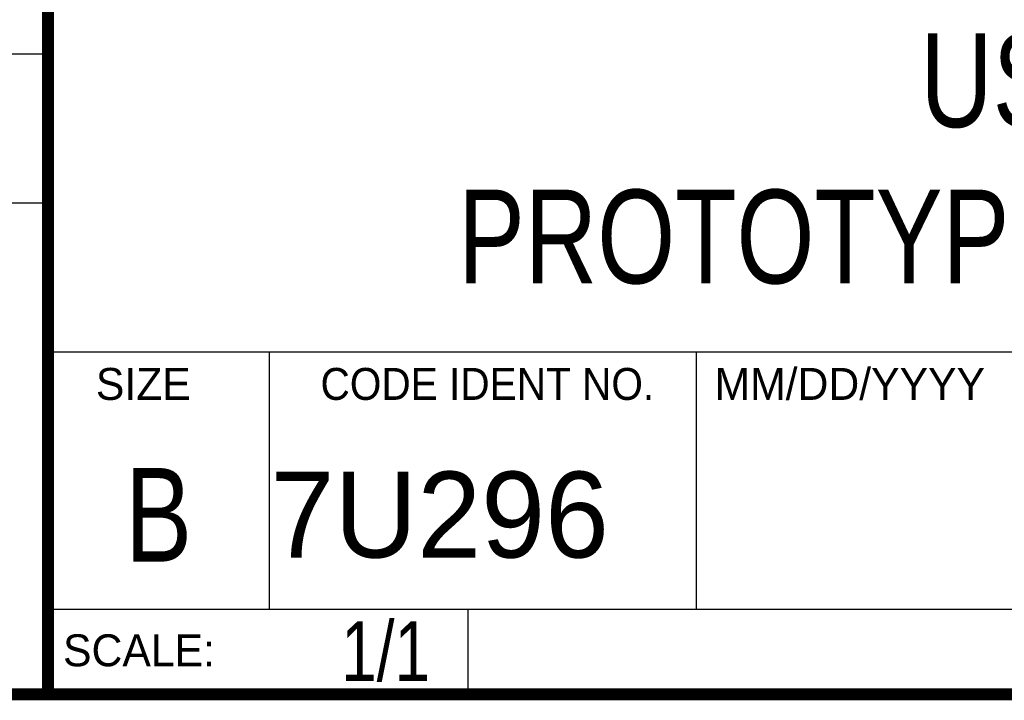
# Model space of a CAD drawing. Header units: inches. Extents: x 0.2 to 16.8, y 0.1 to 10.8.
# Tile 4 of 10: x 13 to 14.7, y 0.2 to 1.4. Entities that reach past the tile are written whole.
import ezdxf
from ezdxf.enums import TextEntityAlignment as Align

# ---------------------------------------------------------------- set-up
doc = ezdxf.new("R2010")
doc.units = ezdxf.units.IN
doc.header["$LTSCALE"] = 0.935
doc.header["$MEASUREMENT"] = 0
doc.layers.get('0').update_dxf_attribs({"linetype": 'CONTINUOUS'})
doc.styles.get("Standard").update_dxf_attribs({"font": 'txt', "width": 0.8})

msp = doc.modelspace()

# ---------------------------------------------------------------- linework, layer by layer
at = {"color": 2, "linetype": 'CONTINUOUS'}
for p, q in [((13.0652, 1.9695), (13.0652, 0.2605)), ((11.482, 1.3265), (13.0653, 1.3265)), ((13.0653, 1.0776), (11.482, 1.0776)), ((13.0652, 0.8295), (16.745, 0.8295)), ((13.434, 0.8295), (13.434, 0.4005)), ((14.146, 0.8295), (14.146, 0.4005)), ((13.0652, 0.4005), (16.745, 0.4005)), ((13.765, 0.4005), (13.765, 0.2605)), ((13.0652, 0.2605), (16.745, 0.2605))]:
    msp.add_line(p, q, dxfattribs=at)
at = {"color": 7, "linetype": 'CONTINUOUS', "const_width": 0.02}
for points in [[(13.0653, 1.9707), (13.0653, 0.2586)], [(0.25, 0.2586), (16.75, 0.2586)]]:
    msp.add_lwpolyline(points, dxfattribs=at)

# ---------------------------------------------------------------- texts
at = {"color": 2, "linetype": 'CONTINUOUS'}
for s, p in [('MM/DD/YYYY', (14.1765, 0.7494)), ('SIZE', (13.1451, 0.7494)), ('SCALE:', (13.0904, 0.3053))]:
    msp.add_text(s, height=0.05325, dxfattribs=at).set_placement(p)
at = {"color": 2, "linetype": 'CONTINUOUS', "width": 0.95}
msp.add_text('CODE IDENT NO.', height=0.053254, dxfattribs=at).set_placement((13.7978, 0.7494), align=Align.CENTER)
at = {"color": 7, "linetype": 'CONTINUOUS', "width": 0.8}
msp.add_text('B', height=0.1562, dxfattribs=at).set_placement((13.2497, 0.4798), align=Align.CENTER)
at = {"color": 7, "linetype": 'CONTINUOUS'}
msp.add_text('7U296', height=0.14316, dxfattribs=at).set_placement((13.4363, 0.4866))
at = {"color": 7, "linetype": 'CONTINUOUS', "width": 0.8}
msp.add_text('1/1', height=0.1, dxfattribs=at).set_placement((13.7025, 0.2805), align=Align.RIGHT)
at = {"color": 7, "linetype": 'CONTINUOUS', "insert": (14.9051, 1.3603), "char_height": 0.15625, "width": 2.625, "attachment_point": 2}
msp.add_mtext('USB-6000\\PPROTOTYPING ACCESSORY', dxfattribs=at)

doc.saveas('drawing.dxf')
